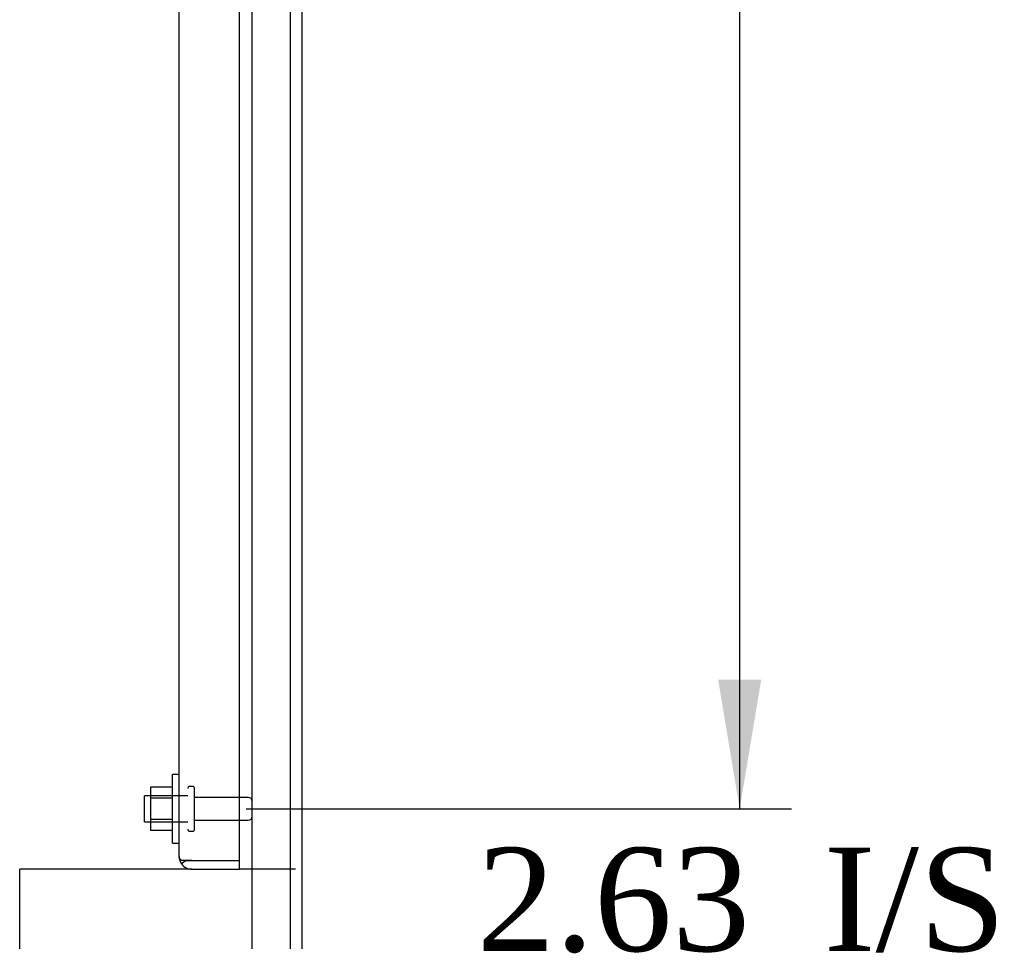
# Model space of a CAD drawing. Header units: inches. Extents: x 1 to 359, y -2 to 239.
# Tile 25 of 51: x 178 to 192, y 91 to 105. Entities that reach past the tile are written whole.
import ezdxf
from ezdxf.enums import TextEntityAlignment as Align
from ezdxf.lldxf.tags import DXFTag

# ---------------------------------------------------------------- set-up
doc = ezdxf.new("R2010")
doc.units = ezdxf.units.IN
doc.header["$MEASUREMENT"] = 0
for name, color, linetype in [('COM43132', 7, 'Continuous'), ('COM50669', 7, 'Continuous'), ('COM55738-22', 7, 'Continuous'), ('COM71181-1', 7, 'Continuous'), ('Default', 7, 'Continuous'), ('NTS166105', 7, 'Continuous'), ('STD26089', 7, 'Continuous'), ('WAF25059', 7, 'Continuous')]:
    doc.layers.add(name, color=color, linetype=linetype)
doc.styles.add('SEACAD_Times_New_Roman', font='times.ttf')
tags = doc.linetypes.add('HIDDEN2', pattern=[0.1875, 0.125, -0.0625]).pattern_tags.tags
tags[6:7] = [DXFTag(74, 4), DXFTag(75, 0), DXFTag(340, '0'), DXFTag(46, 0.0), DXFTag(50, 0.0), DXFTag(44, 0.0), DXFTag(45, 0.0)]
tags[4:5] = [DXFTag(74, 4), DXFTag(75, 0), DXFTag(340, '0'), DXFTag(46, 0.0), DXFTag(50, 0.0), DXFTag(44, 0.0), DXFTag(45, 0.0)]
doc.dimstyles.new('HAMMOND_(STH_-_300x200)', dxfattribs={"dimtxt": 1.5, "dimasz": 1.875, "dimexe": 0.75, "dimexo": 0.75, "dimgap": 0.375, "dimtad": 0, "dimtih": 1, "dimtoh": 1, "dimzin": 0, "dimdsep": 46, "dimtxsty": 'SEACAD_Times_New_Roman', "dimblk1": '_SE_FILLED', "dimblk2": '_SE_FILLED', "dimsah": 1, "dimcen": 0.75, "dimadec": 0, "dimazin": 0, "dimtfac": 0.8, "dimtofl": 0, "dimtmove": 0, "dimatfit": 3, "dimfxl": 0, "dimtolj": 1, "dimtzin": 0, "dimarcsym": 0})

# ---------------------------------------------------------------- blocks, each defined once
blk = doc.blocks.new('SE2')
at = {"layer": 'COM43132', "color": 7, "linetype": 'HIDDEN2'}
for p, q in [((180.313, 92.413), (180.313, 148.043)), ((181.188, 92.353), (181.188, 148.103)), ((180.313, 92.413), (180.313, 92.412)), ((180.313, 92.413), (180.313, 92.413)), ((180.416, 92.353), (180.349, 92.304)), ((180.498, 92.353), (180.349, 92.353)), ((180.416, 92.353), (180.498, 92.353)), ((180.498, 92.353), (180.498, 92.353)), ((180.498, 92.353), (181.188, 92.353)), ((180.498, 92.353), (181.188, 92.353)), ((181.188, 92.228), (181.188, 92.353)), ((180.498, 92.228), (181.188, 92.228))]:
    blk.add_line(p, q, dxfattribs=at)
for start, end in [(180, 180.0589), (180.1208, 216.194), (216.194, 270)]:
    blk.add_arc((180.498, 92.413), 0.185, start, end, dxfattribs=at)
blk.add_open_spline([(180.349, 92.353), (180.337, 92.363), (180.328, 92.373), (180.319, 92.388), (180.317, 92.393), (180.314, 92.403), (180.313, 92.408), (180.313, 92.413)], degree=3, knots=[0, 0, 0, 0, 0.5, 0.5, 0.75, 0.75, 1, 1, 1, 1], dxfattribs=at)
at = {"layer": 'COM50669', "color": 7, "linetype": 'HIDDEN2'}
for p, q in [((178.143, 92.228), (178, 92.228)), ((178, 90.478), (178, 92.228)), ((180.498, 92.228), (178.143, 92.228)), ((182, 92.228), (181.188, 92.228))]:
    blk.add_line(p, q, dxfattribs=at)
at = {"layer": 'COM55738-22', "color": 7, "linetype": 'HIDDEN2'}
for p, q in [((181.375, 90.56), (181.375, 150.31)), ((181.928, 90.56), (181.928, 150.31))]:
    blk.add_line(p, q, dxfattribs=at)
at = {"layer": 'COM71181-1', "color": 7, "linetype": 'Continuous'}
blk.add_line((182.095, 150.413), (182.095, 90.478), dxfattribs=at)
at = {"layer": 'NTS166105', "color": 7, "linetype": 'HIDDEN2'}
for p, q in [((179.897, 93.419), (179.897, 93.257)), ((180.217, 93.419), (179.897, 93.419)), ((179.897, 93.257), (179.897, 92.948)), ((180.217, 93.257), (179.897, 93.257)), ((179.897, 92.948), (179.897, 92.787)), ((180.217, 92.948), (179.897, 92.948)), ((180.217, 92.787), (179.897, 92.787))]:
    blk.add_line(p, q, dxfattribs=at)
at = {"layer": 'STD26089', "color": 7, "linetype": 'HIDDEN2'}
for p, q in [((180.508, 93.428), (180.468, 93.428)), ((180.538, 92.808), (180.538, 93.398)), ((179.813, 92.915), (179.813, 93.29)), ((180.438, 93.29), (179.813, 93.29)), ((181.315, 93.269), (180.538, 93.269)), ((179.813, 92.915), (180.438, 92.915)), ((180.538, 92.937), (181.315, 92.937)), ((180.468, 92.778), (180.508, 92.778))]:
    blk.add_line(p, q, dxfattribs=at)
for centre, radius, start, end in [((180.468, 93.398), 0.03, 90, 180), ((180.508, 93.398), 0.03, 0, 90), ((181.315, 93.209), 0.06, 0, 90), ((181.315, 92.997), 0.06, 270, 0), ((180.468, 92.808), 0.03, 180, 270), ((180.508, 92.808), 0.03, 270, 0)]:
    blk.add_arc(centre, radius, start, end, dxfattribs=at)
at = {"layer": 'WAF25059', "color": 7, "linetype": 'HIDDEN2'}
for p, q in [((180.217, 92.603), (180.217, 93.603)), ((180.313, 93.603), (180.217, 93.603)), ((180.217, 92.603), (180.313, 92.603))]:
    blk.add_line(p, q, dxfattribs=at)
blk = doc.blocks.new('DMBLK2979')
at = {"layer": 'Default', "linetype": 'Continuous'}
for points in [[(188.76, 94.978), (188.135, 94.978), (188.447, 93.103)], [(188.76, 88.603), (188.447, 90.478), (188.135, 88.603)]]:
    blk.add_hatch(color=7, dxfattribs=at).paths.add_polyline_path(points)
at = {"layer": 'Default', "color": 7, "linetype": 'Continuous'}
for p, q in [((188.447, 93.103), (188.447, 96.853)), ((181.288, 93.103), (189.197, 93.103)), ((182.702, 90.478), (189.197, 90.478)), ((188.447, 86.728), (188.447, 90.478))]:
    blk.add_line(p, q, dxfattribs=at)
at = {"layer": 'Default', "color": 7, "linetype": 'Continuous', "style": 'SEACAD_Times_New_Roman'}
for s, p in [('I/S', (189.665, 92.54)), ('2.63', (184.634, 92.54))]:
    blk.add_text(s, height=1.5, dxfattribs=at).set_placement(p, align=Align.TOP_LEFT)
blk = doc.blocks.new('_SE_FILLED')
at = {"color": 0}
blk.add_line((0, 0), (-1, 0), dxfattribs=at)
blk.add_solid([(0, 0), (-1, -0.1665), (-1, 0.1665), (0, 0)], dxfattribs=at)
blk = doc.blocks.new('DMBLK2980')
at = {"layer": 'Default', "linetype": 'Continuous'}
for points in [[(188.76, 118.353), (188.447, 120.228), (188.135, 118.353)], [(188.76, 94.978), (188.135, 94.978), (188.447, 93.103)]]:
    blk.add_hatch(color=7, dxfattribs=at).paths.add_polyline_path(points)
at = {"layer": 'Default', "color": 7, "linetype": 'Continuous'}
for p, q in [((181.288, 120.228), (189.197, 120.228)), ((188.447, 107.94), (188.447, 120.228)), ((188.447, 93.103), (188.447, 105.915)), ((181.288, 93.103), (189.197, 93.103))]:
    blk.add_line(p, q, dxfattribs=at)
at = {"layer": 'Default', "color": 7, "linetype": 'Continuous', "style": 'SEACAD_Times_New_Roman'}
blk.add_text('27.13', height=1.5, dxfattribs=at).set_placement((185.888, 107.415), align=Align.TOP_LEFT)

msp = doc.modelspace()

# ---------------------------------------------------------------- block references
at = {"layer": 'Default'}
msp.add_blockref('SE2', (0, 0), dxfattribs=at)

# ---------------------------------------------------------------- dimensions: what is measured, and where the dimension line sits
at = {"layer": 'Default', "color": 7, "linetype": 'Continuous'}
for base, p1, p2, text, picture, middle, dimtype in [((188.447243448, 93.10276158), (180.537864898, 93.10276158), (180.537864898, 120.22776158), '\\A1;<>', 'DMBLK2980', (188.447243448, 106.665261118), 161), ((188.447243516, 93.10276158), (181.951864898, 90.47776158), (180.537864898, 93.10276158), '\\A1;<> I/S', 'DMBLK2979', (188.447243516, 91.790261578), 160)]:
    dim = msp.add_linear_dim(base=base, p1=p1, p2=p2, angle=90, text=text, dimstyle='HAMMOND_(STH_-_300x200)', dxfattribs=at)
    dim.commit()
    dim.dimension.update_dxf_attribs({"geometry": picture, "text_midpoint": middle, "dimtype": dimtype})

doc.saveas('drawing.dxf')
